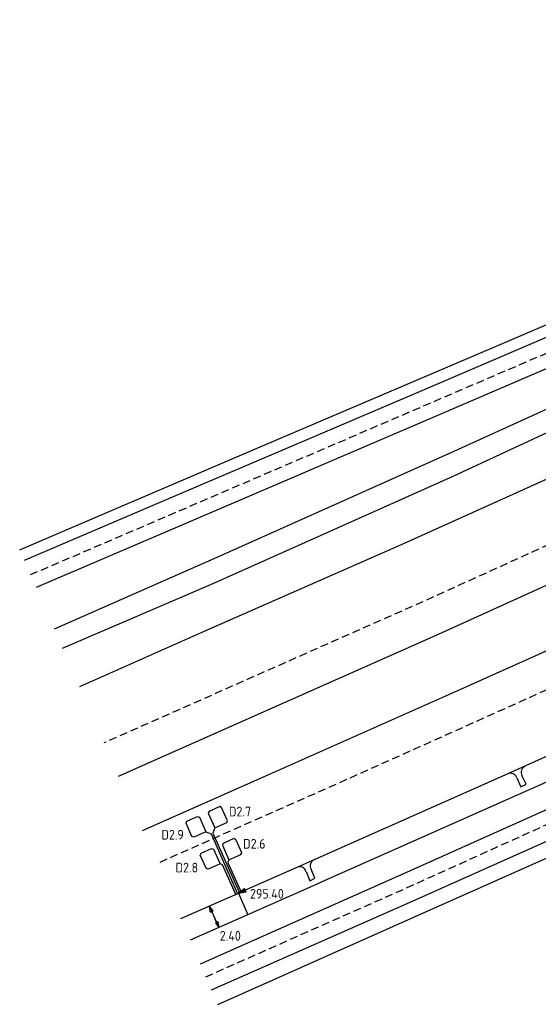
# Model space of a CAD drawing. Header units: metres. Extents: x 146651 to 147236, y 458601 to 459010.
# Tile 1 of 24: x 146665 to 146719, y 458601 to 458702. Entities that reach past the tile are written whole.
import ezdxf
from ezdxf.enums import TextEntityAlignment as Align

# ---------------------------------------------------------------- set-up
doc = ezdxf.new("R2010")
doc.units = ezdxf.units.M
doc.header["$LTSCALE"] = 0.25
doc.linetypes.add('HIDDEN2', pattern=[4.7625, 3.175, -1.5875])
for name, color, linetype in [('KABEL-500', 3, 'Continuous'), ('LUS-T-CODE', 1, 'Continuous'), ('LUSSEN', 7, 'Continuous'), ('MAAT-T-CODE', 7, 'Continuous'), ('MAATVOERING', 7, 'Continuous'), ('MARKERING', 9, 'Continuous'), ('ONDERGROND', 7, 'Continuous'), ('UITSLIJPER', 1, 'Continuous')]:
    doc.layers.add(name, color=color, linetype=linetype)
doc.styles.add('I020-1', font='ISO', dxfattribs={"height": 2})
doc.styles.add('ISO', font='isocp.shx')

# ---------------------------------------------------------------- blocks, each defined once
blk = doc.blocks.new('V_PLS')
at = {"layer": 'MAATVOERING'}
for points in [[(0.57, 0.14), (0, 0)], [(0.57, 0.12), (0, 0)], [(0.57, 0.11), (0, 0)], [(0.57, 0.09), (0, 0)], [(0.57, 0.07), (0, 0)], [(0.57, 0.05), (0, 0)], [(0.57, 0.04), (0, 0)], [(0.57, 0.02), (0, 0)], [(0.57, -0.12), (0, 0)], [(0.57, -0.09), (0, 0)], [(0.57, -0.05), (0, 0)], [(0.57, -0.02), (0, 0)], [(0.57, -0.14), (0, 0)], [(0.57, -0.04), (0, 0)], [(0.57, -0.07), (0, 0)], [(0.57, -0.11), (0, 0)], [(0, 0), (0.57, 0)], [(1, 0), (0, 0)], [(0.57, -0.14), (0.57, 0.14)]]:
    blk.add_lwpolyline(points, dxfattribs=at)
blk = doc.blocks.new('V_PRS')
at = {"layer": 'MAATVOERING'}
for points in [[(0, 0), (-1, 0)], [(-0.57, 0.14), (-0.57, -0.14)], [(-0.57, 0.14), (0, 0)], [(-0.57, 0.12), (0, 0)], [(-0.57, 0.11), (0, 0)], [(-0.57, 0.09), (0, 0)], [(-0.57, 0.07), (0, 0)], [(-0.57, 0.05), (0, 0)], [(-0.57, 0.04), (0, 0)], [(-0.57, 0.02), (0, 0)], [(-0.57, -0.11), (0, 0)], [(-0.57, -0.07), (0, 0)], [(-0.57, -0.04), (0, 0)], [(0, 0), (-0.57, 0)], [(-0.57, -0.02), (0, 0)], [(-0.57, -0.05), (0, 0)], [(-0.57, -0.09), (0, 0)], [(-0.57, -0.12), (0, 0)], [(-0.57, -0.14), (0, 0)]]:
    blk.add_lwpolyline(points, dxfattribs=at)
at = {"layer": 'MAAT-T-CODE', "style": 'I020-1'}
blk.add_attdef('MAAT', text='', height=1, dxfattribs=at).set_placement((-2.5, 0), align=Align.MIDDLE)
blk = doc.blocks.new('V_P2')
for p, q in [((0, 0), (0.78, 0.19)), ((0, 0), (0.78, 0.15)), ((0, 0), (0.78, 0.1)), ((0.78, 0.06), (0, 0)), ((0, 0), (0.78, 0.05)), ((0.78, 0.04), (0, 0)), ((0, 0), (0.78, 0)), ((0.78, -0.19), (0, 0)), ((0, 0), (0.78, -0.1)), ((0, 0), (0.78, -0.15)), ((0, 0), (0.78, -0.05)), ((0, 0), (0.78, 0)), ((0.78, -0.19), (0.78, 0.19))]:
    blk.add_line(p, q)
for points in [[(0.78, 0.18), (0, 0)], [(0, 0), (0.78, 0.17)], [(0.78, 0.16), (0, 0)], [(0.78, 0.13), (0, 0)], [(0, 0), (0.78, 0.12)], [(0.78, 0.11), (0, 0)], [(0.78, 0.08), (0, 0)], [(0, 0), (0.78, 0.07)], [(0, 0), (0.78, 0.03)], [(0.78, 0.01), (0, 0)], [(0.78, -0.18), (0, 0)], [(0, 0), (0.78, -0.17)], [(0.78, -0.16), (0, 0)], [(0.78, -0.13), (0, 0)], [(0, 0), (0.78, -0.12)], [(0.78, -0.11), (0, 0)], [(0, 0), (0.78, -0.07)], [(0.78, -0.04), (0, 0)], [(0, 0), (0.78, -0.03)], [(0.78, -0.06), (0, 0)], [(0.78, -0.08), (0, 0)], [(0.78, -0.01), (0, 0)]]:
    blk.add_lwpolyline(points)
at = {"layer": 'MAAT-T-CODE', "style": 'I020-1'}
blk.add_attdef('MAAT', text='', height=1, dxfattribs=at).set_placement((1.5, 0), align=Align.MIDDLE)
blk = doc.blocks.new('V_1_5X1_8')
blk.add_lwpolyline([(-0.75, 1.5), (0.9, 1.5), (0.9, 0.15), (0.75, 0), (-0.75, 0), (-0.9, 0.15), (-0.9, 1.35), (-0.75, 1.5)])
at = {"layer": 'LUS-T-CODE', "style": 'ISO'}
blk.add_attdef('LUS', text='', height=1, rotation=270, dxfattribs=at).set_placement((0, -0.2), align=Align.MIDDLE_LEFT)

msp = doc.modelspace()

# ---------------------------------------------------------------- linework, layer by layer
at = {"layer": 'KABEL-500'}
for p, q in [((146738.53, 458631.89), (146718.57, 458622.95)), ((146718.57, 458622.95), (146716.73, 458622.13)), ((146716.73, 458622.13), (146696.84, 458613.29)), ((146695.01, 458612.47), (146683.04, 458607.17)), ((146696.84, 458613.29), (146695.01, 458612.47))]:
    msp.add_line(p, q, dxfattribs=at)
msp.add_lwpolyline([(146688.02, 458612.01), (146689, 458609.81)], dxfattribs=at)
at = {"layer": 'MAATVOERING'}
msp.add_line((146685.04, 458610.66), (146686, 458608.49), dxfattribs=at)
at = {"layer": 'MARKERING', "linetype": 'HIDDEN2', "flags": 128}
for points in [[(146666.61, 458644.84), (146739.01, 458675.94), (146756.06, 458683.45, 0.00397), (146783.78, 458696.49, 0.002359), (146800.16, 458704.45), (146914.21, 458760.81)], [(146927.31, 458747.07, -0.008434), (146783.78, 458677.13, -0.001326), (146761.01, 458666.58), (146707.12, 458642.1), (146674.16, 458627.5)], [(146684.66, 458603.41), (146705.19, 458612.51), (146772.27, 458642.81, 0.00071), (146785.05, 458648.73, 0.008229), (146931.92, 458720.05)], [(146855.66, 458696.53, -0.005052), (146783.78, 458662.13, -0.003009), (146740.64, 458642.33), (146699.95, 458624.08), (146679.59, 458615.05)]]:
    msp.add_lwpolyline(points, format="xyb", dxfattribs=at)
at = {"layer": 'ONDERGROND'}
for p, q in [((146714.73, 458668.45), (146736.7, 458677.88)), ((146689.54, 458657.69), (146714.73, 458668.45)), ((146665.58, 458647.43), (146689.54, 458657.69)), ((146665.49, 458647.39), (146665.58, 458647.43)), ((146733.65, 458643.22), (146710.88, 458633)), ((146710.88, 458633), (146692.05, 458624.62)), ((146692.05, 458624.62), (146678.11, 458618.45)), ((146716.69, 458623.91), (146717.1, 458622.97)), ((146717.63, 458623.27), (146717.21, 458624.15)), ((146717.1, 458622.97), (146717.63, 458623.27)), ((146695.89, 458613.56), (146695.49, 458614.49)), ((146694.98, 458614.26), (146695.37, 458613.3)), ((146695.37, 458613.3), (146695.89, 458613.56))]:
    msp.add_line(p, q, dxfattribs=at)
for points in [[(146856.49, 458689.78), (146848.62, 458685.97), (146846.8, 458685.09), (146826.74, 458675.56), (146824.92, 458674.68), (146804.7, 458665.1), (146802.89, 458664.24), (146783.78, 458655.26), (146782.89, 458654.84), (146781.05, 458654), (146776.62, 458651.96), (146761.31, 458644.91), (146752.14, 458640.72), (146739.45, 458634.95), (146737.55, 458634.08), (146717.59, 458625.15), (146715.75, 458624.32), (146695.87, 458615.48), (146694.03, 458614.67), (146688.02, 458612.01), (146688.02, 458612), (146686.83, 458611.48), (146682.06, 458609.37)], [(146762.93, 458681.58), (146755.45, 458678.11), (146736.44, 458669.47), (146710.26, 458657.57), (146685.81, 458646.61), (146669.05, 458639.24)], [(146669.9, 458637.28), (146685.47, 458643.97), (146710.13, 458655), (146735.91, 458666.98), (146753.88, 458675.07), (146763.83, 458679.64)], [(146765.67, 458675.67), (146746.1, 458666.63), (146725.71, 458657.36), (146704.77, 458647.93), (146684.61, 458639.05), (146671.64, 458633.28)], [(146675.65, 458624.09), (146688.2, 458629.65), (146708.62, 458638.72), (146729.81, 458648.33), (146750.24, 458657.6), (146769.87, 458666.57)], [(146685.25, 458602.06), (146705.39, 458610.97), (146731.07, 458622.43), (146760.76, 458635.86), (146779.96, 458644.72)], [(146685.9, 458600.57), (146706.14, 458609.59), (146731.68, 458620.95), (146758.75, 458633.21), (146759.33, 458633.47)]]:
    msp.add_lwpolyline(points, dxfattribs=at)
for points in [[(146760.39, 458687.09, -0.000044), (146751.05, 458682.74, -0.007054), (146745.09, 458680.08, -0.0034), (146732.61, 458674.8), (146706.74, 458663.72), (146681.79, 458653.07), (146665.97, 458646.3)], [(146761.61, 458684.44, -0.001634), (146752.14, 458680.17), (146733.68, 458672.04), (146707.73, 458660.91), (146682.67, 458650.16), (146667.18, 458643.52)], [(146753.38, 458639.92, -0.004153), (146753.94, 458639.42, -0.004153), (146754.5, 458638.92, -0.007049), (146755.42, 458638.05, -0.007049), (146756.32, 458637.15), (146730.44, 458625.42), (146704.72, 458613.89), (146684.09, 458604.72)]]:
    msp.add_lwpolyline(points, format="xyb", dxfattribs=at)
for centre, radius, start, end in [((146717.88, 458624.46), 0.74, 160.3577, 182.8371), ((146717.88, 458624.46), 0.74, 136.7068, 160.3577), ((146717.88, 458624.46), 0.74, 113.0558, 136.7068), ((146716.02, 458623.65), 0.723, 89.1742, 111.7445), ((146716.02, 458623.65), 0.723, 66.6039, 89.1742), ((146716.02, 458623.65), 0.723, 44.1208, 66.6039), ((146716.02, 458623.65), 0.723, 21.6378, 44.1208), ((146717.88, 458624.46), 0.74, 182.8371, 205.3165), ((146696.13, 458614.82), 0.719, 111.87, 137.4782), ((146694.34, 458614.1), 0.652, 91.5482, 118.5778), ((146694.34, 458614.1), 0.652, 64.5185, 91.5482), ((146694.34, 458614.1), 0.652, 39.4207, 64.5185), ((146694.34, 458614.1), 0.652, 14.3229, 39.4207), ((146696.13, 458614.82), 0.719, 163.0865, 185.0206), ((146696.13, 458614.82), 0.719, 185.0206, 206.9547), ((146696.13, 458614.82), 0.719, 137.4782, 163.0865)]:
    msp.add_arc(centre, radius, start, end, dxfattribs=at)
at = {"layer": 'UITSLIJPER'}
for points in [[(146685.58, 458618.75), (146685.38, 458618.22), (146688.11, 458612.05)], [(146684.67, 458618.34), (146685.2, 458618.14), (146687.93, 458611.97)], [(146687.04, 458615.45), (146686.94, 458615.19), (146688.3, 458612.13), (146688.11, 458612.05), (146688.11, 458612.05), (146688.02, 458612.01)], [(146688.02, 458612.01), (146687.93, 458611.97), (146687.75, 458611.88), (146686.39, 458614.95), (146686.13, 458615.05)]]:
    msp.add_lwpolyline(points, dxfattribs=at)

# ---------------------------------------------------------------- block references
at = {"layer": 'LUSSEN'}
ref = msp.add_blockref('V_1_5X1_8', (146686.59, 458620.18), dxfattribs=dict(at, xscale=-1, rotation=113.8842224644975))
ref.add_attrib('LUS', 'D2.7', dxfattribs={"layer": 'LUS-T-CODE', "height": 1, "style": 'ISO'}).set_placement((146687.04, 458620.43), align=Align.MIDDLE_LEFT)
ref = msp.add_blockref('V_1_5X1_8', (146682.93, 458618.56), dxfattribs=dict(at, rotation=293.8842224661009))
ref.add_attrib('LUS', 'D2.9', dxfattribs={"layer": 'LUS-T-CODE', "height": 1, "style": 'ISO'}).set_placement((146680.08, 458618.05), align=Align.MIDDLE_LEFT)
ref = msp.add_blockref('V_1_5X1_8', (146688.05, 458616.88), dxfattribs=dict(at, xscale=-1, rotation=113.8842224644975))
ref.add_attrib('LUS', 'D2.6', dxfattribs={"layer": 'LUS-T-CODE', "height": 1, "style": 'ISO'}).set_placement((146688.5, 458617.11), align=Align.MIDDLE_LEFT)
ref = msp.add_blockref('V_1_5X1_8', (146684.39, 458615.27), dxfattribs=dict(at, rotation=293.8842224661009))
ref.add_attrib('LUS', 'D2.8', dxfattribs={"layer": 'LUS-T-CODE', "height": 1, "style": 'ISO'}).set_placement((146681.54, 458614.66), align=Align.MIDDLE_LEFT)
at = {"layer": 'MAATVOERING'}
ref = msp.add_blockref('V_P2', (146688.02, 458612.01), dxfattribs=dict(at, rotation=23.88932438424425))
ref.add_attrib('MAAT', '295.40', dxfattribs={"layer": 'MAAT-T-CODE', "height": 1, "style": 'I020-1'}).set_placement((146690.95, 458611.97), align=Align.MIDDLE)
at = {"layer": 'MAATVOERING', "rotation": 293.8893236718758}
msp.add_blockref('V_PLS', (146685.04, 458610.66), dxfattribs=at)
at = {"layer": 'MAATVOERING'}
ref = msp.add_blockref('V_PRS', (146686, 458608.49), dxfattribs=dict(at, rotation=293.8893236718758))
ref.add_attrib('MAAT', '2.40', dxfattribs={"layer": 'MAAT-T-CODE', "height": 1, "style": 'I020-1'}).set_placement((146687.18, 458607.63), align=Align.MIDDLE)

doc.saveas('drawing.dxf')
